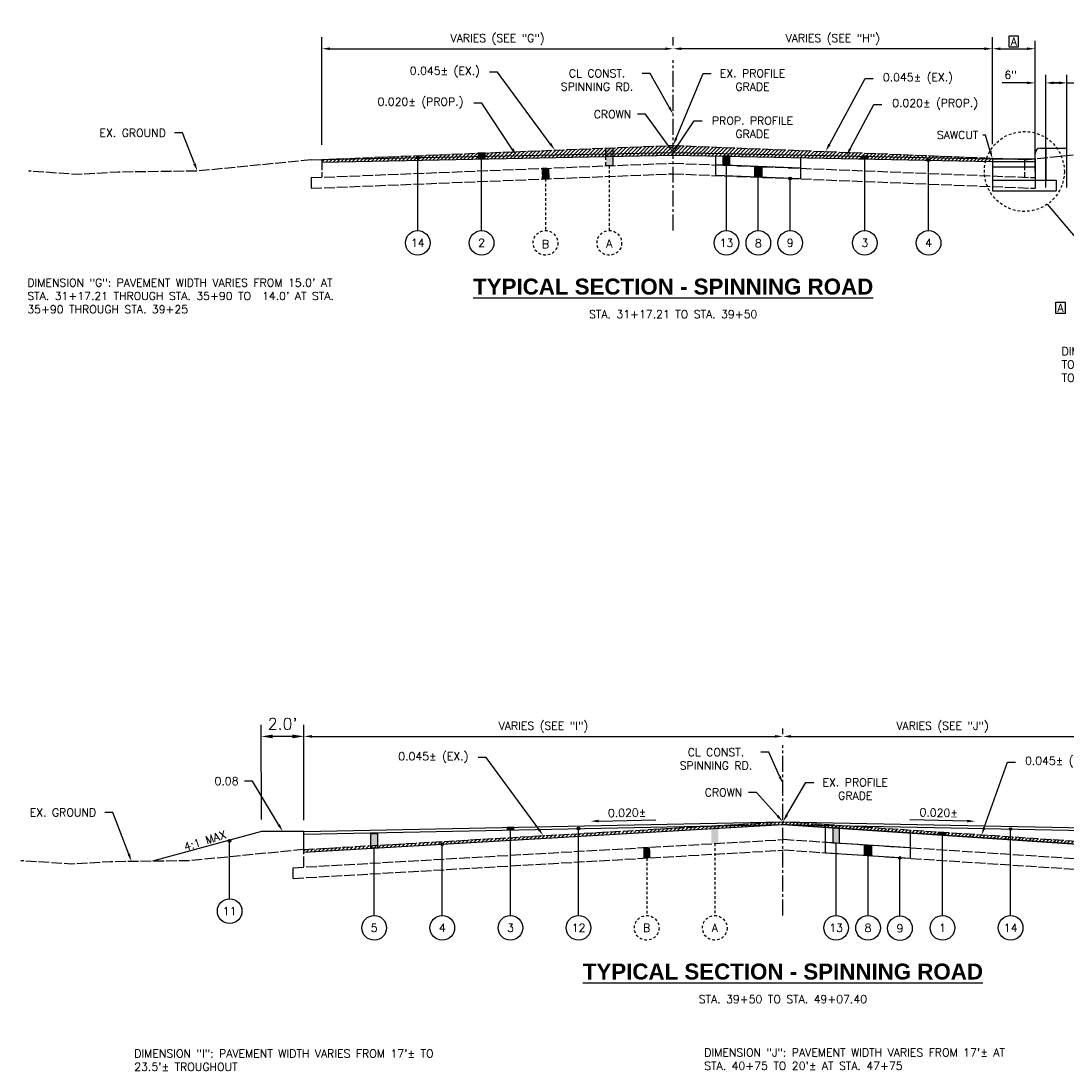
# Model space of a CAD drawing. Header units: feet. Extents: x 1490463 to 2981251, y 656138 to 1312330.
# Tile 1 of 13: x 1490463 to 1490512, y 656190 to 656239. Entities that reach past the tile are written whole.
import ezdxf
from ezdxf import colors
from ezdxf.entities.mleader import LeaderData, LeaderLine
from ezdxf.enums import TextEntityAlignment as Align
from ezdxf.math import Vec2, Vec3

# ---------------------------------------------------------------- set-up
doc = ezdxf.new("R2010")
doc.units = ezdxf.units.FT
doc.header["$MEASUREMENT"] = 0
for name, pattern in [('C', [0.6, 0.5, -0.1]), ('CENTER2', [1.125, 0.75, -0.125, 0.125, -0.125]), ('DASHED', [0.75, 0.5, -0.25])]:
    doc.linetypes.add(name, pattern=pattern)
for name, color, linetype in [('E-PAVEMENT', 27, 'C'), ('P-HATCH', 247, 'Continuous'), ('P-LABEL', 7, 'Continuous')]:
    doc.layers.add(name, color=color, linetype=linetype)
doc.styles.add('C1', font='simplex.shx')
doc.styles.add('SOLID', font='arialbd.ttf')
doc.styles.get("Standard").update_dxf_attribs({"font": 'simplex.shx'})
doc.dimstyles.new('COEC', dxfattribs={"dimscale": 13.9, "dimtxt": 0.18, "dimasz": 0.18, "dimexe": 0.18, "dimexo": 0.0625, "dimgap": 0.09, "dimtad": 1, "dimzin": 0, "dimdsep": 46, "dimtxsty": 'Standard', "dimcen": 0.09, "dimclrd": 256, "dimclre": 256, "dimclrt": 256, "dimaunit": 1, "dimadec": 4, "dimazin": 0, "dimtfac": 1, "dimtofl": 0, "dimtmove": 0, "dimatfit": 3, "dimfxl": 1, "dimtolj": 1, "dimtzin": 0, "dimlwd": -1, "dimlwe": -1, "dimarcsym": 0})

# ---------------------------------------------------------------- blocks, each defined once
blk = doc.blocks.new('*D319')
at = {"layer": 'DEFPOINTS', "color": 0, "transparency": 16777216}
for p in [(1490498.512, 656205.408), (1490513.512, 656205.447), (1490513.512, 656201.509)]:
    blk.add_point(p, dxfattribs=at)
at = {"layer": 'P-LABEL', "transparency": 16777216}
for p, q in [((1490498.512, 656205.558), (1490498.512, 656205.822)), ((1490513.512, 656201.659), (1490513.512, 656205.822)), ((1490498.887, 656205.447), (1490513.137, 656205.447))]:
    blk.add_line(p, q, dxfattribs=at)
for points in [[(1490498.887, 656205.509), (1490498.887, 656205.384), (1490498.512, 656205.447)], [(1490513.137, 656205.509), (1490513.137, 656205.384), (1490513.512, 656205.447)]]:
    blk.add_solid(points, dxfattribs=at)
at = {"layer": 'P-LABEL', "transparency": 16777216, "insert": (1490506.012, 656205.882), "char_height": 0.375, "attachment_point": 5}
blk.add_mtext('\\A1;VARIES (SEE "J")', dxfattribs=at)
blk = doc.blocks.new('*D320')
at = {"layer": 'DEFPOINTS', "color": 0, "transparency": 16777216}
for p in [(1490498.512, 656205.447), (1490498.512, 656205.408), (1490476.012, 656201.359)]:
    blk.add_point(p, dxfattribs=at)
at = {"layer": 'P-LABEL', "transparency": 16777216}
for p, q in [((1490476.012, 656201.509), (1490476.012, 656205.822)), ((1490498.512, 656205.558), (1490498.512, 656205.822)), ((1490476.387, 656205.447), (1490498.137, 656205.447))]:
    blk.add_line(p, q, dxfattribs=at)
for points in [[(1490476.387, 656205.509), (1490476.387, 656205.384), (1490476.012, 656205.447)], [(1490498.137, 656205.509), (1490498.137, 656205.384), (1490498.512, 656205.447)]]:
    blk.add_solid(points, dxfattribs=at)
at = {"layer": 'P-LABEL', "transparency": 16777216, "insert": (1490487.262, 656205.882), "char_height": 0.375, "attachment_point": 5}
blk.add_mtext('\\A1;VARIES (SEE "I")', dxfattribs=at)
blk = doc.blocks.new('*D344')
at = {"layer": 'DEFPOINTS', "color": 0, "transparency": 16777216}
for p in [(1490493.358, 656237.745), (1490493.358, 656237.745), (1490476.858, 656233.085)]:
    blk.add_point(p, dxfattribs=at)
at = {"layer": 'P-LABEL', "transparency": 16777216}
for p, q in [((1490476.858, 656233.235), (1490476.858, 656238.285)), ((1490493.358, 656237.895), (1490493.358, 656238.285)), ((1490477.233, 656237.745), (1490492.983, 656237.745))]:
    blk.add_line(p, q, dxfattribs=at)
for points in [[(1490477.233, 656237.808), (1490477.233, 656237.683), (1490476.858, 656237.745)], [(1490492.983, 656237.808), (1490492.983, 656237.683), (1490493.358, 656237.745)]]:
    blk.add_solid(points, dxfattribs=at)
at = {"layer": 'P-LABEL', "transparency": 16777216, "insert": (1490485.108, 656238.181), "char_height": 0.375, "attachment_point": 5}
blk.add_mtext('\\A1;VARIES (SEE "G")', dxfattribs=at)
blk = doc.blocks.new('*D345')
at = {"layer": 'DEFPOINTS', "color": 0, "transparency": 16777216}
for p in [(1490493.358, 656237.745), (1490493.358, 656237.745), (1490508.358, 656233.115)]:
    blk.add_point(p, dxfattribs=at)
at = {"layer": 'P-LABEL', "transparency": 16777216}
for p, q in [((1490493.358, 656237.895), (1490493.358, 656238.285)), ((1490508.358, 656233.265), (1490508.358, 656238.285)), ((1490507.983, 656237.745), (1490493.733, 656237.745))]:
    blk.add_line(p, q, dxfattribs=at)
for points in [[(1490493.733, 656237.808), (1490493.733, 656237.683), (1490493.358, 656237.745)], [(1490507.983, 656237.808), (1490507.983, 656237.683), (1490508.358, 656237.745)]]:
    blk.add_solid(points, dxfattribs=at)
at = {"layer": 'P-LABEL', "transparency": 16777216, "insert": (1490500.858, 656238.181), "char_height": 0.375, "attachment_point": 5}
blk.add_mtext('\\A1;VARIES (SEE "H")', dxfattribs=at)
blk = doc.blocks.new('*D346')
at = {"layer": 'DEFPOINTS', "color": 0, "transparency": 16777216}
for p in [(1490510.358, 656237.745), (1490508.358, 656233.115), (1490510.358, 656233.115)]:
    blk.add_point(p, dxfattribs=at)
at = {"layer": 'P-LABEL', "transparency": 16777216}
for p, q in [((1490508.358, 656233.265), (1490508.358, 656238.12)), ((1490510.358, 656233.265), (1490510.358, 656238.12)), ((1490508.733, 656237.745), (1490509.983, 656237.745))]:
    blk.add_line(p, q, dxfattribs=at)
for points in [[(1490508.733, 656237.808), (1490508.733, 656237.683), (1490508.358, 656237.745)], [(1490509.983, 656237.808), (1490509.983, 656237.683), (1490510.358, 656237.745)]]:
    blk.add_solid(points, dxfattribs=at)
at = {"layer": 'P-LABEL', "transparency": 16777216, "insert": (1490509.358, 656238.083), "char_height": 0.375, "attachment_point": 5}
blk.add_mtext('\\A1;A', dxfattribs=at)
blk = doc.blocks.new('*D347')
at = {"layer": 'DEFPOINTS', "color": 0, "transparency": 16777216}
for p in [(1490510.858, 656236.141), (1490510.358, 656231.825), (1490510.858, 656232.075)]:
    blk.add_point(p, dxfattribs=at)
at = {"layer": 'P-LABEL', "transparency": 16777216}
for p, q in [((1490509.983, 656236.141), (1490508.808, 656236.141)), ((1490510.358, 656231.975), (1490510.358, 656236.516)), ((1490510.858, 656232.225), (1490510.858, 656236.516)), ((1490511.233, 656236.141), (1490511.608, 656236.141))]:
    blk.add_line(p, q, dxfattribs=at)
for points in [[(1490509.983, 656236.204), (1490509.983, 656236.079), (1490510.358, 656236.141)], [(1490511.233, 656236.204), (1490511.233, 656236.079), (1490510.858, 656236.141)]]:
    blk.add_solid(points, dxfattribs=at)
at = {"layer": 'P-LABEL', "transparency": 16777216, "insert": (1490509.208, 656236.514), "char_height": 0.375, "attachment_point": 5}
blk.add_mtext('\\A1;6"', dxfattribs=at)
blk = doc.blocks.new('*D348')
at = {"layer": 'DEFPOINTS', "color": 0, "transparency": 16777216}
for p in [(1490511.858, 656236.141), (1490510.858, 656231.075), (1490511.858, 656231.075)]:
    blk.add_point(p, dxfattribs=at)
at = {"layer": 'P-LABEL', "transparency": 16777216}
for p, q in [((1490510.858, 656231.225), (1490510.858, 656236.516)), ((1490511.483, 656236.141), (1490511.108, 656236.141)), ((1490511.233, 656236.141), (1490511.608, 656236.141)), ((1490511.858, 656231.225), (1490511.858, 656236.516)), ((1490511.858, 656236.141), (1490512.233, 656236.141)), ((1490512.233, 656236.141), (1490513.765, 656236.141))]:
    blk.add_line(p, q, dxfattribs=at)
for points in [[(1490511.233, 656236.204), (1490511.233, 656236.079), (1490510.858, 656236.141)], [(1490511.483, 656236.204), (1490511.483, 656236.079), (1490511.858, 656236.141)]]:
    blk.add_solid(points, dxfattribs=at)
at = {"layer": 'P-LABEL', "transparency": 16777216, "insert": (1490513.187, 656236.514), "char_height": 0.375, "attachment_point": 5}
blk.add_mtext("\\A1;1.0'", dxfattribs=at)
blk = doc.blocks.new('*D373')
at = {"layer": 'DEFPOINTS', "color": 0, "transparency": 16777216}
for p in [(1490474.007, 656205.444), (1490474.012, 656201.355), (1490476.012, 656201.359)]:
    blk.add_point(p, dxfattribs=at)
at = {"layer": 'P-LABEL', "transparency": 16777216}
for p, q in [((1490474.011, 656201.543), (1490474.006, 656205.984)), ((1490476.011, 656201.547), (1490476.006, 656205.987)), ((1490475.467, 656205.446), (1490474.547, 656205.445))]:
    blk.add_line(p, q, dxfattribs=at)
for points in [[(1490474.547, 656205.535), (1490474.547, 656205.355), (1490474.007, 656205.444)], [(1490475.467, 656205.536), (1490475.467, 656205.356), (1490476.007, 656205.447)]]:
    blk.add_solid(points, dxfattribs=at)
at = {"layer": 'P-LABEL', "transparency": 16777216, "insert": (1490475.006, 656206.037), "char_height": 0.54, "attachment_point": 5, "rotation": 0.068}
blk.add_mtext("\\A1;2.0'", dxfattribs=at)
blk = doc.blocks.new('_None')

msp = doc.modelspace()

# ---------------------------------------------------------------- hatches: boundary and pattern name
at = {"layer": 'E-PAVEMENT'}
h = msp.add_hatch(color=256, dxfattribs=at)
h.dxf.hatch_style = 1
h.paths.add_polyline_path([(1490490.518, 656232.258), (1490490.198, 656232.245), (1490490.198, 656233.079), (1490490.518, 656233.091)])
h = msp.add_hatch(color=256, dxfattribs=at)
h.dxf.hatch_style = 1
h.paths.add_polyline_path([(1490487.528, 656231.638), (1490487.518, 656232.138), (1490487.198, 656232.125), (1490487.198, 656231.625)])
h = msp.add_hatch(color=256, dxfattribs=at)
h.dxf.hatch_style = 1
h.paths.add_polyline_path([(1490495.472, 656200.425), (1490495.152, 656200.407), (1490495.152, 656201.24), (1490495.472, 656201.257)])
h = msp.add_hatch(color=256, dxfattribs=at)
h.dxf.hatch_style = 1
h.paths.add_polyline_path([(1490492.284, 656199.742), (1490492.274, 656200.241), (1490491.954, 656200.223), (1490491.953, 656199.723)])
at = {"layer": 'P-HATCH'}
h = msp.add_hatch(dxfattribs=at)
h.set_pattern_fill('ANSI31', color=256)
h.set_pattern_definition([(45, (-178.86772, 0), (-0.088388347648, 0.088388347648), [])])
h.paths.add_polyline_path([(1490476.858, 656232.545), (1490476.861, 656232.42), (1490493.361, 656232.75), (1490508.358, 656232.45), (1490508.355, 656232.605), (1490493.358, 656233.205)])
h = msp.add_hatch(dxfattribs=at)
h.set_pattern_fill('ANSI31', color=256)
h.set_pattern_definition([(45, (-173.71428, 0), (-0.088388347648, 0.088388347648), [])])
h.paths.add_polyline_path([(1490513.512, 656200.308), (1490498.511, 656201.308), (1490476.012, 656200.008), (1490476.012, 656200.133), (1490498.512, 656201.433), (1490513.512, 656200.433)])
at = {"layer": 'P-LABEL'}
h = msp.add_hatch(color=256, dxfattribs=at)
h.dxf.hatch_style = 1
edge = h.paths.add_edge_path()
edge.add_arc((1490481.358, 656232.635), 0.0625, 0, 360)
h = msp.add_hatch(color=256, dxfattribs=at)
h.dxf.hatch_style = 1
h.paths.add_polyline_path([(1490484.518, 656232.851), (1490484.198, 656232.839), (1490484.198, 656232.567), (1490484.518, 656232.573)])
h = msp.add_hatch(color=256, dxfattribs=at)
h.dxf.hatch_style = 1
h.paths.add_polyline_path([(1490496.018, 656232.697), (1490495.698, 656232.703), (1490495.698, 656232.278), (1490496.018, 656232.265)])
h = msp.add_hatch(color=256, dxfattribs=at)
h.dxf.hatch_style = 1
h.paths.add_polyline_path([(1490502.518, 656232.692), (1490502.198, 656232.698), (1490502.198, 656232.573), (1490502.518, 656232.567)])
h = msp.add_hatch(color=256, dxfattribs=at)
h.dxf.hatch_style = 1
h.paths.add_polyline_path([(1490497.198, 656232.218), (1490497.518, 656232.205), (1490497.518, 656231.705), (1490497.198, 656231.717)])
h = msp.add_hatch(color=256, dxfattribs=at)
h.dxf.hatch_style = 1
edge = h.paths.add_edge_path()
edge.add_arc((1490505.358, 656232.51), 0.0625, 0, 360)
h = msp.add_hatch(color=256, dxfattribs=at)
h.dxf.hatch_style = 1
edge = h.paths.add_edge_path()
edge.add_arc((1490498.858, 656231.651), 0.0625, 0, 360)
h = msp.add_hatch(color=256, dxfattribs=at)
h.dxf.hatch_style = 1
h.paths.add_polyline_path([(1490485.552, 656201.175), (1490485.552, 656201.05), (1490485.872, 656201.056), (1490485.872, 656201.181)])
h = msp.add_hatch(color=256, dxfattribs=at)
h.dxf.hatch_style = 1
edge = h.paths.add_edge_path()
edge.add_arc((1490488.912, 656201.117), 0.0625, 0, 360)
h = msp.add_hatch(color=256, dxfattribs=at)
h.dxf.hatch_style = 1
h.paths.add_polyline_path([(1490501.172, 656201.131), (1490500.852, 656201.152), (1490500.852, 656200.445), (1490501.172, 656200.424)])
h = msp.add_hatch(color=256, dxfattribs=at)
h.dxf.hatch_style = 1
edge = h.paths.add_edge_path()
edge.add_arc((1490509.212, 656201.095), 0.0625, 0, 360)
h = msp.add_hatch(color=256, dxfattribs=at)
h.dxf.hatch_style = 1
edge = h.paths.add_edge_path()
edge.add_arc((1490472.517, 656200.541), 0.0625, 0, 360)
h = msp.add_hatch(color=256, dxfattribs=at)
h.dxf.hatch_style = 1
h.paths.add_polyline_path([(1490479.152, 656200.877), (1490479.472, 656200.883), (1490479.472, 656200.208), (1490479.152, 656200.19)])
h = msp.add_hatch(color=256, dxfattribs=at)
h.dxf.hatch_style = 1
h.paths.add_polyline_path([(1490506.172, 656200.923), (1490505.852, 656200.945), (1490505.852, 656200.819), (1490506.172, 656200.797)])
h = msp.add_hatch(color=256, dxfattribs=at)
h.dxf.hatch_style = 1
edge = h.paths.add_edge_path()
edge.add_arc((1490482.512, 656200.384), 0.0625, 0, 360)
h = msp.add_hatch(color=256, dxfattribs=at)
h.dxf.hatch_style = 1
h.paths.add_polyline_path([(1490502.352, 656200.346), (1490502.672, 656200.325), (1490502.672, 656199.825), (1490502.352, 656199.846)])
h = msp.add_hatch(color=256, dxfattribs=at)
h.dxf.hatch_style = 1
edge = h.paths.add_edge_path()
edge.add_arc((1490504.012, 656199.737), 0.0625, 0, 360)

# ---------------------------------------------------------------- linework, layer by layer
at = {"layer": 'E-PAVEMENT', "flags": 128}
for points in [[(1490509.858, 656232.525), (1490516.899, 656233.263), (1490521.368, 656234.028), (1490526.368, 656234.069), (1490533.596, 656234.435)], [(1490476.358, 656232.525), (1490493.358, 656233.205)], [(1490493.358, 656233.205), (1490509.858, 656232.545)], [(1490476.358, 656232.525), (1490471.005, 656231.998), (1490469.243, 656231.975), (1490467.276, 656231.949), (1490465.422, 656231.838), (1490463.065, 656231.998)], [(1490476.358, 656231.691), (1490493.358, 656232.371)], [(1490476.858, 656232.545), (1490476.858, 656231.711)], [(1490493.358, 656232.371), (1490510.358, 656231.691)], [(1490509.858, 656232.545), (1490509.858, 656231.711)], [(1490476.358, 656231.191), (1490493.358, 656231.871)], [(1490476.358, 656231.691), (1490476.358, 656231.191)], [(1490493.358, 656231.871), (1490510.358, 656231.191)], [(1490510.358, 656231.691), (1490510.358, 656231.191)], [(1490476.012, 656200.133), (1490498.512, 656201.434)], [(1490513.512, 656200.433), (1490498.512, 656201.434)], [(1490475.512, 656199.279), (1490498.512, 656200.599)], [(1490514.012, 656199.579), (1490498.512, 656200.599)], [(1490476.012, 656200.133), (1490470.659, 656199.606), (1490468.897, 656199.583), (1490466.929, 656199.558), (1490465.075, 656199.446), (1490462.718, 656199.606)], [(1490475.512, 656198.779), (1490498.512, 656200.099)], [(1490476.012, 656199.308), (1490476.012, 656200.133)], [(1490514.012, 656199.079), (1490498.512, 656200.099)], [(1490475.512, 656198.779), (1490475.512, 656199.279)]]:
    msp.add_lwpolyline(points, dxfattribs=at)
for points in [[(1490490.518, 656232.258), (1490490.198, 656232.245), (1490490.198, 656233.079), (1490490.518, 656233.091)], [(1490487.528, 656231.638), (1490487.518, 656232.138), (1490487.198, 656232.125), (1490487.198, 656231.625)]]:
    msp.add_lwpolyline(points, close=True, dxfattribs=at)
at = {"layer": 'E-PAVEMENT', "linetype": 'DASHED', "ltscale": 0.25, "flags": 128}
for points in [[(1490490.358, 656232.251), (1490490.358, 656229.205)], [(1490487.358, 656231.631), (1490487.358, 656229.205)], [(1490495.312, 656200.416), (1490495.312, 656197.033)], [(1490492.114, 656199.732), (1490492.114, 656197.033)]]:
    msp.add_lwpolyline(points, dxfattribs=at)
at = {"layer": 'E-PAVEMENT', "linetype": 'DASHED', "ltscale": 0.25}
for centre in [(1490487.358, 656228.626), (1490490.358, 656228.626), (1490492.114, 656196.454), (1490495.312, 656196.454)]:
    msp.add_circle(centre, 0.579, dxfattribs=at)
at = {"layer": 'P-HATCH', "flags": 128}
msp.add_lwpolyline([(1490476.012, 656200.008), (1490498.512, 656201.308), (1490513.512, 656200.308)], dxfattribs=at)
at = {"layer": 'P-LABEL', "flags": 128}
for points in [[(1490509.572, 656238.346), (1490509.572, 656238.083), (1490509.572, 656237.819), (1490509.145, 656237.819), (1490509.145, 656238.083), (1490509.145, 656238.346), (1490509.358, 656238.346)], [(1490484.518, 656232.851), (1490484.198, 656232.839), (1490484.198, 656232.567), (1490484.518, 656232.573)], [(1490511.767, 656225.844), (1490511.767, 656225.58), (1490511.767, 656225.317), (1490511.34, 656225.317), (1490511.34, 656225.58), (1490511.34, 656225.844), (1490511.554, 656225.844)]]:
    msp.add_lwpolyline(points, close=True, dxfattribs=at)
at = {"layer": 'P-LABEL', "linetype": 'CENTER2', "flags": 128}
for points in [[(1490493.358, 656229.205), (1490493.358, 656237.205)], [(1490498.512, 656197.033), (1490498.512, 656205.033)]]:
    msp.add_lwpolyline(points, dxfattribs=at)
at = {"layer": 'P-LABEL', "flags": 128}
for points in [[(1490476.858, 656232.545), (1490493.358, 656232.875)], [(1490476.861, 656232.42), (1490493.361, 656232.75)], [(1490481.358, 656229.205), (1490481.358, 656232.635)], [(1490493.356, 656232.75), (1490508.356, 656232.45)], [(1490493.358, 656232.875), (1490508.358, 656232.575)], [(1490495.358, 656231.791), (1490495.358, 656232.71)], [(1490496.018, 656232.697), (1490495.698, 656232.703), (1490495.698, 656232.278), (1490496.018, 656232.265), (1490496.018, 656232.697)], [(1490499.358, 656231.631), (1490499.358, 656232.63)], [(1490502.518, 656232.692), (1490502.198, 656232.698), (1490502.198, 656232.573), (1490502.518, 656232.567), (1490502.518, 656232.692)], [(1490510.358, 656232.575), (1490510.358, 656232.825)], [(1490510.608, 656233.075), (1490510.858, 656233.075)], [(1490510.858, 656233.075), (1490510.858, 656231.575)], [(1490510.858, 656233.075), (1490511.858, 656233.075)], [(1490476.861, 656232.42), (1490476.858, 656232.545)], [(1490484.358, 656229.205), (1490484.358, 656232.572)], [(1490499.358, 656232.131), (1490495.349, 656232.291)], [(1490495.858, 656231.787), (1490495.858, 656232.287)], [(1490497.198, 656232.218), (1490497.518, 656232.205), (1490497.518, 656231.705), (1490497.198, 656231.717), (1490497.198, 656232.218)], [(1490502.358, 656229.205), (1490502.358, 656232.57)], [(1490505.358, 656229.205), (1490505.358, 656232.51)], [(1490508.358, 656232.575), (1490508.358, 656231.075)], [(1490508.358, 656232.575), (1490510.358, 656232.575)], [(1490508.358, 656232.45), (1490510.358, 656232.45)], [(1490508.358, 656232.2), (1490510.358, 656232.2)], [(1490510.358, 656232.575), (1490510.358, 656231.575)], [(1490499.358, 656231.631), (1490495.358, 656231.791)], [(1490495.858, 656229.205), (1490495.858, 656231.787)], [(1490497.358, 656229.205), (1490497.358, 656231.759)], [(1490498.858, 656229.205), (1490498.858, 656231.715)], [(1490508.358, 656231.575), (1490511.358, 656231.575)], [(1490511.358, 656231.575), (1490511.358, 656231.075)], [(1490508.358, 656231.075), (1490511.358, 656231.075)], [(1490476.012, 656200.984), (1490498.512, 656201.434)], [(1490476.012, 656200.008), (1490498.512, 656201.308), (1490498.512, 656201.309)], [(1490476.014, 656200.859), (1490498.512, 656201.309)], [(1490485.552, 656201.175), (1490485.552, 656201.05), (1490485.872, 656201.056), (1490485.872, 656201.181), (1490485.552, 656201.175)], [(1490485.712, 656197.033), (1490485.712, 656201.053)], [(1490488.912, 656197.033), (1490488.912, 656201.117)], [(1490498.512, 656201.434), (1490513.512, 656201.134)], [(1490498.512, 656201.309), (1490513.509, 656201.009)], [(1490513.512, 656200.308), (1490498.512, 656201.308), (1490498.512, 656201.309), (1490513.509, 656201.009)], [(1490500.512, 656199.967), (1490500.512, 656201.175)], [(1490501.172, 656201.131), (1490500.852, 656201.152), (1490500.852, 656200.445), (1490501.172, 656200.424), (1490501.172, 656201.131)], [(1490509.212, 656197.033), (1490509.212, 656201.095)], [(1490474.012, 656200.98), (1490468.897, 656199.583)], [(1490476.012, 656200.984), (1490474.012, 656200.98)], [(1490476.012, 656200.008), (1490476.012, 656200.984)], [(1490479.152, 656200.877), (1490479.472, 656200.883), (1490479.472, 656200.208), (1490479.152, 656200.19), (1490479.152, 656200.877)], [(1490504.512, 656199.704), (1490504.512, 656200.908)], [(1490506.172, 656200.923), (1490505.852, 656200.945), (1490505.852, 656200.819), (1490506.172, 656200.797), (1490506.172, 656200.923)], [(1490506.012, 656197.033), (1490506.012, 656200.808)], [(1490472.521, 656197.818), (1490472.517, 656200.541)], [(1490479.312, 656197.033), (1490479.312, 656200.199)], [(1490482.512, 656197.033), (1490482.512, 656200.384)], [(1490504.512, 656200.205), (1490500.503, 656200.468)], [(1490501.012, 656199.97), (1490501.012, 656200.47)], [(1490502.352, 656200.346), (1490502.672, 656200.325), (1490502.672, 656199.825), (1490502.352, 656199.846), (1490502.352, 656200.346)], [(1490504.512, 656199.704), (1490500.512, 656199.967)], [(1490501.012, 656197.033), (1490501.012, 656199.97)], [(1490502.512, 656197.033), (1490502.512, 656199.836)], [(1490504.012, 656197.014), (1490504.012, 656199.737)]]:
    msp.add_lwpolyline(points, dxfattribs=at)
at = {"layer": 'P-LABEL', "linetype": 'ByBlock', "lineweight": -2}
for points in [[(1490489.855, 656201.471), (1490492.544, 656201.524)], [(1490507.169, 656201.471), (1490504.48, 656201.524)]]:
    msp.add_lwpolyline(points, dxfattribs=at)
at = {"layer": 'P-LABEL', "linetype": 'DASHED', "ltscale": 0.25}
msp.add_circle((1490509.857, 656231.98), 1.878, dxfattribs=at)
at = {"layer": 'P-LABEL'}
for centre, radius in [((1490481.358, 656232.635), 0.0625), ((1490505.358, 656232.51), 0.0625), ((1490498.858, 656231.651), 0.0625), ((1490481.358, 656228.626), 0.579), ((1490484.358, 656228.626), 0.579), ((1490495.859, 656228.626), 0.579), ((1490497.358, 656228.626), 0.579), ((1490498.858, 656228.626), 0.579), ((1490502.358, 656228.626), 0.579), ((1490505.358, 656228.626), 0.579), ((1490488.912, 656201.117), 0.0625), ((1490509.212, 656201.095), 0.0625), ((1490472.517, 656200.541), 0.0625), ((1490482.512, 656200.384), 0.0625), ((1490504.012, 656199.737), 0.0625), ((1490472.521, 656197.239), 0.579), ((1490479.312, 656196.454), 0.579), ((1490482.512, 656196.454), 0.579), ((1490485.712, 656196.454), 0.579), ((1490488.912, 656196.454), 0.579), ((1490501.012, 656196.454), 0.579), ((1490502.512, 656196.454), 0.579), ((1490504.012, 656196.435), 0.579), ((1490506.012, 656196.454), 0.579), ((1490509.212, 656196.454), 0.579)]:
    msp.add_circle(centre, radius, dxfattribs=at)
msp.add_arc((1490510.608, 656232.825), 0.25, 90, 180, dxfattribs=at)
for points in [[(1490489.853, 656201.533), (1490489.48, 656201.463), (1490489.856, 656201.408)], [(1490507.17, 656201.533), (1490507.544, 656201.463), (1490507.168, 656201.408)]]:
    msp.add_solid(points, dxfattribs=at)

# ---------------------------------------------------------------- texts
at = {"layer": 'E-PAVEMENT', "style": 'C1'}
for s, p in [('B', (1490487.358, 656228.565)), ('A', (1490490.358, 656228.596)), ('B', (1490492.114, 656196.454)), ('A', (1490495.312, 656196.454))]:
    msp.add_text(s, height=0.375, dxfattribs=at).set_placement(p, align=Align.MIDDLE_CENTER)
at = {"layer": 'P-LABEL', "style": 'C1'}
for s, p in [('14', (1490481.358, 656228.626)), ('2', (1490484.358, 656228.626)), ('13', (1490495.859, 656228.626)), ('8', (1490497.358, 656228.61)), ('9', (1490498.858, 656228.626)), ('3', (1490502.358, 656228.626)), ('4', (1490505.358, 656228.626)), ('A', (1490511.554, 656225.58)), ('5', (1490479.312, 656196.454)), ('4', (1490482.512, 656196.454)), ('3', (1490485.712, 656196.454)), ('12', (1490488.912, 656196.454)), ('13', (1490501.012, 656196.454)), ('8', (1490502.512, 656196.454)), ('9', (1490504.012, 656196.435)), ('1', (1490506.012, 656196.454)), ('14', (1490509.212, 656196.454))]:
    msp.add_text(s, height=0.375, dxfattribs=at).set_placement(p, align=Align.MIDDLE_CENTER)
msp.add_text('11', height=0.375, rotation=0.068, dxfattribs=at).set_placement((1490472.521, 656197.239), align=Align.MIDDLE_CENTER)
at = {"layer": 'P-LABEL', "char_height": 0.375, "width": 17.28663, "attachment_point": 1, "style": 'C1'}
for s, insert in [('DIMENSION "G": PAVEMENT WIDTH VARIES FROM 15.0\' AT \\PSTA. 31+17.21 THROUGH STA. 35+90 TO  14.0\' AT STA. 35+90 THROUGH STA. 39+25', (1490463.016, 656226.944)), ('DIMENSION "H": SLOPE WIDTH IS 9.5%%P FROM STA. 31+17.21 TO STA. 36+00 AND INCREASES FROM 9.5\'%%P AT STA. 36+00 TO 15.0\'%%P AT STA. 39+25', (1490511.607, 656223.726)), ('DIMENSION "I": PAVEMENT WIDTH VARIES FROM 17\'%%P TO 23.5\'%%P TROUGHOUT', (1490468.038, 656190.737)), ('DIMENSION "J": PAVEMENT WIDTH VARIES FROM 17\'%%P AT \\PSTA. 40+75 TO 20\'%%P AT STA. 47+75', (1490494.817, 656190.786))]:
    msp.add_mtext(s, dxfattribs=dict(at, insert=insert))
at = {"layer": 'P-LABEL', "attachment_point": 5}
for s, insert, char_height, style in [('{\\LTYPICAL SECTION - SPINNING ROAD}', (1490493.358, 656226.569), 0.75, 'SOLID'), ('STA. 31+17.21 TO STA. 39+50', (1490493.358, 656225.277), 0.375, 'C1'), ('{\\LTYPICAL SECTION - SPINNING ROAD}', (1490498.512, 656194.397), 0.75, 'SOLID'), ('STA. 39+50 TO STA. 49+07.40', (1490498.512, 656193.105), 0.375, 'C1')]:
    msp.add_mtext_dynamic_manual_height_columns(s, width=56.0018, gutter_width=10, heights=[0], dxfattribs=dict(at, insert=insert, char_height=char_height, style=style))
at = {"layer": 'P-LABEL', "char_height": 0.375}
for s, insert, attachment_point, rotation in [('\\pxa0.66667,sm1.07917;0.020±', (1490491.188, 656202.049), 2, 1.1458), ('\\pxa0.66667,sm1.07917;0.020±', (1490505.835, 656202.049), 2, 358.8542), ('\\pxa0.66667,sm1.07917;4:1 MAX', (1490471.361, 656200.55), 5, 17.5039)]:
    msp.add_mtext(s, dxfattribs=dict(at, insert=insert, attachment_point=attachment_point, rotation=rotation))

# ---------------------------------------------------------------- dimensions: what is measured, and where the dimension line sits
at = {"layer": 'P-LABEL'}
for base, p1, p2, text, override, picture, middle in [((1490493.358, 656237.745), (1490476.858, 656233.085), (1490493.358, 656237.745), 'VARIES (SEE "G")', {"dimscale": 3, "dimtxt": 0.125, "dimasz": 0.125, "dimexo": 0.05, "dimgap": 0.05}, '*D344', (1490485.108, 656238.181)), ((1490493.358, 656237.745), (1490508.358, 656233.115), (1490493.358, 656237.745), 'VARIES (SEE "H")', {"dimscale": 3, "dimtxt": 0.125, "dimasz": 0.125, "dimexo": 0.05, "dimgap": 0.05}, '*D345', (1490500.858, 656238.181)), ((1490510.358, 656237.745), (1490508.358, 656233.115), (1490510.358, 656233.115), 'A', {"dimscale": 3, "dimtxt": 0.125, "dimasz": 0.125, "dimexe": 0.125, "dimexo": 0.05, "dimgap": 0.05}, '*D346', (1490509.358, 656238.083)), ((1490511.858, 656236.141), (1490510.858, 656231.075), (1490511.858, 656231.075), "1.0'", {"dimscale": 3, "dimtxt": 0.125, "dimasz": 0.125, "dimexe": 0.125, "dimexo": 0.05, "dimgap": 0.05}, '*D348', (1490513.187, 656236.514)), ((1490498.512, 656205.447), (1490476.012, 656201.359), (1490498.512, 656205.408), 'VARIES (SEE "I")', {"dimscale": 3, "dimtxt": 0.125, "dimasz": 0.125, "dimexe": 0.125, "dimexo": 0.05, "dimgap": 0.05}, '*D320', (1490487.262, 656205.882)), ((1490513.512, 656205.447), (1490498.512, 656205.408), (1490513.512, 656201.509), 'VARIES (SEE "J")', {"dimscale": 3, "dimtxt": 0.125, "dimasz": 0.125, "dimexe": 0.125, "dimexo": 0.05, "dimgap": 0.05}, '*D319', (1490506.012, 656205.882))]:
    dim = msp.add_linear_dim(base=base, p1=p1, p2=p2, text=text, dimstyle='COEC', override=override, dxfattribs=at)
    dim.commit()
    dim.dimension.update_dxf_attribs({"geometry": picture, "text_midpoint": middle})
dim = msp.add_linear_dim(base=(1490510.858, 656236.141), p1=(1490510.358, 656231.825), p2=(1490510.858, 656232.075), text='6"', dimstyle='COEC', override={"dimscale": 3, "dimtxt": 0.125, "dimasz": 0.125, "dimexe": 0.125, "dimexo": 0.05, "dimgap": 0.05}, dxfattribs=at)
dim.commit()
dim.dimension.update_dxf_attribs({"geometry": '*D347', "text_midpoint": (1490509.208, 656236.141), "dimtype": 160})
dim = msp.add_linear_dim(base=(1490474.007, 656205.444), p1=(1490476.012, 656201.359), p2=(1490474.012, 656201.355), angle=180.068, text="2.0'", dimstyle='COEC', override={"dimscale": 3}, dxfattribs=at)
dim.commit()
dim.dimension.update_dxf_attribs({"geometry": '*D373', "text_midpoint": (1490475.006, 656206.037)})

# ---------------------------------------------------------------- leaders
ml = msp.add_multileader_mtext('Standard', dxfattribs=at)
ml.set_content('0.045%%P (EX.)', color=256)
ml.set_leader_properties()
ml.build(insert=Vec2(0, 0))
ml.multileader.update_dxf_attribs({"dogleg_length": 0.125, "arrow_head_size": 0.375, "scale": 3})
ctx = ml.context
ctx.base_point, ctx.scale, ctx.char_height, ctx.arrow_head_size, ctx.landing_gap_size, ctx.plane_origin = Vec3(1490480.532, 656236.648), 3, 0.375, 0.375, 0.27, Vec3(1490487.793, 656232.996)
ctx.text_align_type = 1
notes = []
notes.append((ctx, [(1, (1, 1, 0), (1490485.108, 656236.648), (-1, 0), 0.375, [(0, [(1490487.804, 656232.983)], 0, [])])]))
ctx.mtext.insert, ctx.mtext.alignment, ctx.mtext.flow_direction = Vec3(1490482.632, 656236.898), 2, 5
ml = msp.add_multileader_mtext('Standard', dxfattribs=at)
ml.set_content('CL CONST.\\PSPINNING RD.', color=256)
ml.set_leader_properties()
ml.build(insert=Vec2(0, 0))
ml.multileader.update_dxf_attribs({"dogleg_length": 0.125, "arrow_head_size": 0.375, "scale": 3})
ctx = ml.context
ctx.base_point, ctx.scale, ctx.char_height, ctx.arrow_head_size, ctx.landing_gap_size, ctx.plane_origin = Vec3(1490487.665, 656236.588), 3, 0.375, 0.375, 0.27, Vec3(1490492.846, 656230.617)
ctx.text_align_type = 1
notes.append((ctx, [(0, (1, 1, 0), (1490492.276, 656236.588), (-1, 0), 0.375, [(0, [(1490493.358, 656234.669)], 0, [])])]))
ctx.mtext.insert, ctx.mtext.alignment, ctx.mtext.flow_direction = Vec3(1490489.783, 656236.775), 2, 5
ml = msp.add_multileader_mtext('Standard', dxfattribs=at)
ml.set_content('EX. PROFILE\\PGRADE', color=256)
ml.set_leader_properties()
ml.build(insert=Vec2(0, 0))
ml.multileader.update_dxf_attribs({"dogleg_length": 0.125, "arrow_head_size": 0.375, "scale": 3})
ctx = ml.context
ctx.base_point, ctx.scale, ctx.char_height, ctx.arrow_head_size, ctx.landing_gap_size, ctx.plane_origin = Vec3(1490495.135, 656236.588), 3, 0.375, 0.375, 0.27, Vec3(1490495.262, 656234.574)
ctx.text_align_type = 1
notes.append((ctx, [(1, (1, 1, 0), (1490494.76, 656236.588), (1, 0), 0.375, [(0, [(1490493.358, 656233.205)], 0, [])])]))
ctx.mtext.insert, ctx.mtext.alignment, ctx.mtext.flow_direction = Vec3(1490497.084, 656236.775), 2, 5
ml = msp.add_multileader_mtext('Standard', dxfattribs=at)
ml.set_content('0.045%%P (EX.)', color=256)
ml.set_leader_properties()
ml.build(insert=Vec2(0, 0))
ml.multileader.update_dxf_attribs({"dogleg_length": 0.125, "arrow_head_size": 0.375, "scale": 3})
ctx = ml.context
ctx.base_point, ctx.scale, ctx.char_height, ctx.arrow_head_size, ctx.landing_gap_size, ctx.plane_origin = Vec3(1490502.755, 656236.344), 3, 0.375, 0.375, 0.27, Vec3(1490499.822, 656233.06)
ctx.text_align_type = 1
notes.append((ctx, [(1, (1, 1, 0), (1490502.38, 656236.344), (1, 0), 0.375, [(0, [(1490500.518, 656232.919)], 0, [])])]))
ctx.mtext.insert, ctx.mtext.alignment, ctx.mtext.flow_direction = Vec3(1490504.856, 656236.594), 2, 5
ml = msp.add_multileader_mtext('Standard', dxfattribs=at)
ml.set_content('0.020%%P (PROP.)', color=256)
ml.set_leader_properties()
ml.build(insert=Vec2(0, 0))
ml.multileader.update_dxf_attribs({"dogleg_length": 0.125, "arrow_head_size": 0.375, "scale": 3})
ctx = ml.context
ctx.base_point, ctx.scale, ctx.char_height, ctx.arrow_head_size, ctx.landing_gap_size, ctx.plane_origin = Vec3(1490478.975, 656235.196), 3, 0.375, 0.375, 0.27, Vec3(1490485.974, 656232.743)
ctx.text_align_type = 1
notes.append((ctx, [(1, (1, 1, 0), (1490484.372, 656235.196), (-1, 0), 0.375, [(0, [(1490486.005, 656232.722)], 0, [])])]))
ctx.mtext.insert, ctx.mtext.alignment, ctx.mtext.flow_direction = Vec3(1490481.486, 656235.446), 2, 5
ml = msp.add_multileader_mtext('Standard', dxfattribs=at)
ml.set_content('0.020%%P (PROP.)', color=256)
ml.set_leader_properties()
ml.build(insert=Vec2(0, 0))
ml.multileader.update_dxf_attribs({"dogleg_length": 0.125, "arrow_head_size": 0.375, "scale": 3})
ctx = ml.context
ctx.base_point, ctx.scale, ctx.char_height, ctx.arrow_head_size, ctx.landing_gap_size, ctx.plane_origin = Vec3(1490503.153, 656235.133), 3, 0.375, 0.375, 0.27, Vec3(1490501.495, 656232.712)
ctx.text_align_type = 1
notes.append((ctx, [(1, (1, 1, 0), (1490502.778, 656235.133), (1, 0), 0.375, [(0, [(1490501.495, 656232.712)], 0, [])])]))
ctx.mtext.insert, ctx.mtext.alignment, ctx.mtext.flow_direction = Vec3(1490505.664, 656235.383), 2, 5
ml = msp.add_multileader_mtext('Standard', dxfattribs=at)
ml.set_content('CROWN', color=256)
ml.set_leader_properties()
ml.build(insert=Vec2(0, 0))
ml.multileader.update_dxf_attribs({"dogleg_length": 0.125, "arrow_head_size": 0.375, "scale": 3})
ctx = ml.context
ctx.base_point, ctx.scale, ctx.char_height, ctx.arrow_head_size, ctx.landing_gap_size, ctx.plane_origin = Vec3(1490489.325, 656234.669), 3, 0.375, 0.375, 0.27, Vec3(1490493.358, 656232.75)
ctx.text_align_type = 1
notes.append((ctx, [(1, (1, 1, 0), (1490492.062, 656234.669), (-1, 0), 0.375, [(0, [(1490493.358, 656232.875)], 0, [])])]))
ctx.mtext.insert, ctx.mtext.alignment, ctx.mtext.flow_direction = Vec3(1490490.506, 656234.856), 2, 5
ml = msp.add_multileader_mtext('Standard', dxfattribs=at)
ml.set_content('PROP. PROFILE\\PGRADE', color=256)
ml.set_leader_properties()
ml.build(insert=Vec2(0, 0))
ml.multileader.update_dxf_attribs({"dogleg_length": 0.125, "arrow_head_size": 0.375, "scale": 3})
ctx = ml.context
ctx.base_point, ctx.scale, ctx.char_height, ctx.arrow_head_size, ctx.landing_gap_size, ctx.plane_origin = Vec3(1490494.725, 656234.366), 3, 0.375, 0.375, 0.27, Vec3(1490495.262, 656234.114)
ctx.text_align_type = 1
notes.append((ctx, [(1, (1, 1, 0), (1490494.35, 656234.366), (1, 0), 0.375, [(0, [(1490493.358, 656232.875)], 0, [])])]))
ctx.mtext.insert, ctx.mtext.alignment, ctx.mtext.flow_direction = Vec3(1490497.084, 656234.554), 2, 5
ml = msp.add_multileader_mtext('Standard', dxfattribs=at)
ml.set_content('EX. GROUND', color=256)
ml.set_leader_properties()
ml.build(insert=Vec2(0, 0))
ml.multileader.update_dxf_attribs({"dogleg_length": 0.125, "arrow_head_size": 0.375, "scale": 3})
ctx = ml.context
ctx.base_point, ctx.scale, ctx.char_height, ctx.arrow_head_size, ctx.landing_gap_size, ctx.plane_origin = Vec3(1490465.998, 656233.791), 3, 0.375, 0.375, 0.27, Vec3(1490471.678, 656232.006)
ctx.text_align_type = 1
notes.append((ctx, [(0, (1, 1, 0), (1490470.306, 656233.791), (-1, 0), 0.375, [(0, [(1490471.005, 656231.998)], 0, [])])]))
ctx.mtext.insert, ctx.mtext.alignment, ctx.mtext.flow_direction = Vec3(1490467.964, 656233.979), 2, 5
ml = msp.add_multileader_mtext('Standard', dxfattribs=at)
ml.set_content('SAWCUT', color=256)
ml.set_leader_properties()
ml.build(insert=Vec2(0, 0))
ml.multileader.update_dxf_attribs({"text_right_attachment_type": 2, "dogleg_length": 0.36, "arrow_head_size": 0.375})
ctx = ml.context
ctx.base_point, ctx.char_height, ctx.arrow_head_size, ctx.landing_gap_size, ctx.plane_origin = Vec3(1490505.531, 656233.693), 0.375, 0.375, 0.09, Vec3(1490508.358, 656232.575)
ctx.right_attachment, ctx.text_align_type = 2, 1
notes.append((ctx, [(0, (1, 1, 0), (1490508.038, 656233.693), (-1, 0), 0.131, [(0, [(1490508.358, 656232.575)], 0, [])])]))
ctx.mtext.insert, ctx.mtext.alignment, ctx.mtext.flow_direction = Vec3(1490506.72, 656233.881), 2, 5
at = {"layer": 'P-LABEL', "linetype": 'DASHED', "ltscale": 0.25}
ml = msp.add_multileader_mtext('Standard', dxfattribs=at)
ml.set_content('SEE DETAIL "A"', color=256)
ml.set_leader_properties()
ml.set_arrow_properties(name='NONE')
ml.build(insert=Vec2(0, 0))
ml.multileader.update_dxf_attribs({"text_right_attachment_type": 6, "dogleg_length": 0.36, "arrow_head_size": 0.375, "scale": 3})
ctx = ml.context
ctx.base_point, ctx.scale, ctx.char_height, ctx.arrow_head_size, ctx.landing_gap_size, ctx.plane_origin = Vec3(1490513.423, 656228.79), 3, 0.375, 0.375, 0.27, Vec3(1490509.866, 656229.677)
ctx.right_attachment, ctx.text_align_type = 6, 1
notes.append((ctx, [(0, (1, 1, 0), (1490512.343, 656228.79), (1, 0), 1.08, [(0, [(1490510.934, 656230.441)], 0, [])])]))
ctx.mtext.insert, ctx.mtext.alignment, ctx.mtext.flow_direction = Vec3(1490515.889, 656228.977), 2, 5
at = {"layer": 'P-LABEL'}
ml = msp.add_multileader_mtext('Standard', dxfattribs=at)
ml.set_content('0.045%%P (EX.)', color=256)
ml.set_leader_properties()
ml.build(insert=Vec2(0, 0))
ml.multileader.update_dxf_attribs({"dogleg_length": 0.125, "arrow_head_size": 0.375, "scale": 3})
ctx = ml.context
ctx.base_point, ctx.scale, ctx.char_height, ctx.arrow_head_size, ctx.landing_gap_size, ctx.plane_origin = Vec3(1490479.99, 656204.449), 3, 0.375, 0.375, 0.27, Vec3(1490487.251, 656200.797)
ctx.text_align_type = 1
notes.append((ctx, [(1, (1, 1, 0), (1490484.566, 656204.449), (-1, 0), 0.375, [(0, [(1490487.262, 656200.784)], 0, [])])]))
ctx.mtext.insert, ctx.mtext.alignment, ctx.mtext.flow_direction = Vec3(1490482.09, 656204.699), 2, 5
ml = msp.add_multileader_mtext('Standard', dxfattribs=at)
ml.set_content('CL CONST.\\PSPINNING RD.', color=256)
ml.set_leader_properties()
ml.build(insert=Vec2(0, 0))
ml.multileader.update_dxf_attribs({"dogleg_length": 0.125, "arrow_head_size": 0.375, "scale": 3})
ctx = ml.context
ctx.base_point, ctx.scale, ctx.char_height, ctx.arrow_head_size, ctx.landing_gap_size, ctx.plane_origin = Vec3(1490493.246, 656204.701), 3, 0.375, 0.375, 0.27, Vec3(1490497.999, 656199.176)
ctx.text_align_type = 1
notes.append((ctx, [(0, (1, 1, 0), (1490497.858, 656204.701), (-1, 0), 0.375, [(0, [(1490498.512, 656203.228)], 0, [])])]))
ctx.mtext.insert, ctx.mtext.alignment, ctx.mtext.flow_direction = Vec3(1490495.365, 656204.888), 2, 5
ml = msp.add_multileader_mtext('Standard', dxfattribs=at)
ml.set_content('0.045%%P (EX.)', color=256)
ml.set_leader_properties()
ml.build(insert=Vec2(0, 0))
ml.multileader.update_dxf_attribs({"dogleg_length": 0.125, "arrow_head_size": 0.375, "scale": 3})
ctx = ml.context
ctx.base_point, ctx.scale, ctx.char_height, ctx.arrow_head_size, ctx.landing_gap_size, ctx.plane_origin = Vec3(1490509.433, 656204.241), 3, 0.375, 0.375, 0.27, Vec3(1490507.714, 656200.915)
ctx.text_align_type = 1
notes.append((ctx, [(1, (1, 1, 0), (1490509.058, 656204.241), (1, 0), 0.375, [(0, [(1490507.846, 656200.811)], 0, [])])]))
ctx.mtext.insert, ctx.mtext.alignment, ctx.mtext.flow_direction = Vec3(1490511.533, 656204.491), 2, 5
ml = msp.add_multileader_mtext('Standard', dxfattribs=at)
ml.set_content('0.08', color=256)
ml.set_leader_properties()
ml.build(insert=Vec2(0, 0))
ml.multileader.update_dxf_attribs({"dogleg_length": 0.125, "arrow_head_size": 0.375, "scale": 3})
ctx = ml.context
ctx.base_point, ctx.scale, ctx.char_height, ctx.arrow_head_size, ctx.landing_gap_size, ctx.plane_origin, ctx.plane_x_axis, ctx.plane_y_axis = Vec3(1490471.532, 656203.347), 3, 0.375, 0.375, 0.27, Vec3(1490475.012, 656200.982), Vec3(0.999999, 0.001187), Vec3(-0.001187, 0.999999)
ctx.text_align_type = 1
notes.append((ctx, [(0, (1, 1, 0), (1490473.59, 656203.349), (-0.999999, -0.001187), 0.375, [(0, [(1490475.012, 656200.982)], 0, [])])]))
ctx.mtext.insert, ctx.mtext.text_direction, ctx.mtext.rotation, ctx.mtext.alignment, ctx.mtext.flow_direction = Vec3(1490472.373, 656203.535), Vec3(0.999999, 0.001187), 0.001187, 2, 5
ml = msp.add_multileader_mtext('Standard', dxfattribs=at)
ml.set_content('CROWN', color=256)
ml.set_leader_properties()
ml.build(insert=Vec2(0, 0))
ml.multileader.update_dxf_attribs({"dogleg_length": 0.125, "arrow_head_size": 0.375, "scale": 3})
ctx = ml.context
ctx.base_point, ctx.scale, ctx.char_height, ctx.arrow_head_size, ctx.landing_gap_size, ctx.plane_origin = Vec3(1490494.543, 656202.815), 3, 0.375, 0.375, 0.27, Vec3(1490498.512, 656201.309)
ctx.text_align_type = 1
notes.append((ctx, [(1, (1, 1, 0), (1490497.279, 656202.815), (-1, 0), 0.375, [(0, [(1490498.512, 656201.434)], 0, [])])]))
ctx.mtext.insert, ctx.mtext.alignment, ctx.mtext.flow_direction = Vec3(1490495.724, 656203.003), 2, 5
ml = msp.add_multileader_mtext('Standard', dxfattribs=at)
ml.set_content('EX. PROFILE\\PGRADE', color=256)
ml.set_leader_properties()
ml.build(insert=Vec2(0, 0))
ml.multileader.update_dxf_attribs({"dogleg_length": 0.125, "arrow_head_size": 0.375, "scale": 3})
ctx = ml.context
ctx.base_point, ctx.scale, ctx.char_height, ctx.arrow_head_size, ctx.landing_gap_size, ctx.plane_origin = Vec3(1490499.963, 656203.287), 3, 0.375, 0.375, 0.27, Vec3(1490500.415, 656202.798)
ctx.text_align_type = 1
notes.append((ctx, [(1, (1, 1, 0), (1490499.588, 656203.287), (1, 0), 0.375, [(0, [(1490498.512, 656201.434)], 0, [])])]))
ctx.mtext.insert, ctx.mtext.alignment, ctx.mtext.flow_direction = Vec3(1490501.912, 656203.474), 2, 5
ml = msp.add_multileader_mtext('Standard', dxfattribs=at)
ml.set_content('EX. GROUND', color=256)
ml.set_leader_properties()
ml.build(insert=Vec2(0, 0))
ml.multileader.update_dxf_attribs({"dogleg_length": 0.125, "arrow_head_size": 0.375, "scale": 3})
ctx = ml.context
ctx.base_point, ctx.scale, ctx.char_height, ctx.arrow_head_size, ctx.landing_gap_size, ctx.plane_origin = Vec3(1490462.72, 656201.875), 3, 0.375, 0.375, 0.27, Vec3(1490467.913, 656199.57)
ctx.text_align_type = 1
notes.append((ctx, [(0, (1, 1, 0), (1490467.028, 656201.875), (-1, 0), 0.375, [(0, [(1490467.913, 656199.57)], 0, [])])]))
ctx.mtext.insert, ctx.mtext.alignment, ctx.mtext.flow_direction = Vec3(1490464.687, 656202.062), 2, 5
for ctx, leaders in notes:
    for number, flags, end, landing, length, lines in leaders:
        leader = LeaderData()
        leader.index, (leader.has_last_leader_line, leader.has_dogleg_vector, leader.attachment_direction) = number, flags
        leader.last_leader_point, leader.dogleg_vector, leader.dogleg_length = Vec3(end), Vec3(landing), length
        for number, points, colour, breaks in lines:
            line = LeaderLine()
            line.index, line.vertices, line.color, line.breaks = number, Vec3.list(points), colors.encode_raw_color(colour), breaks
            leader.lines.append(line)
        ctx.leaders.append(leader)

doc.saveas('drawing.dxf')
